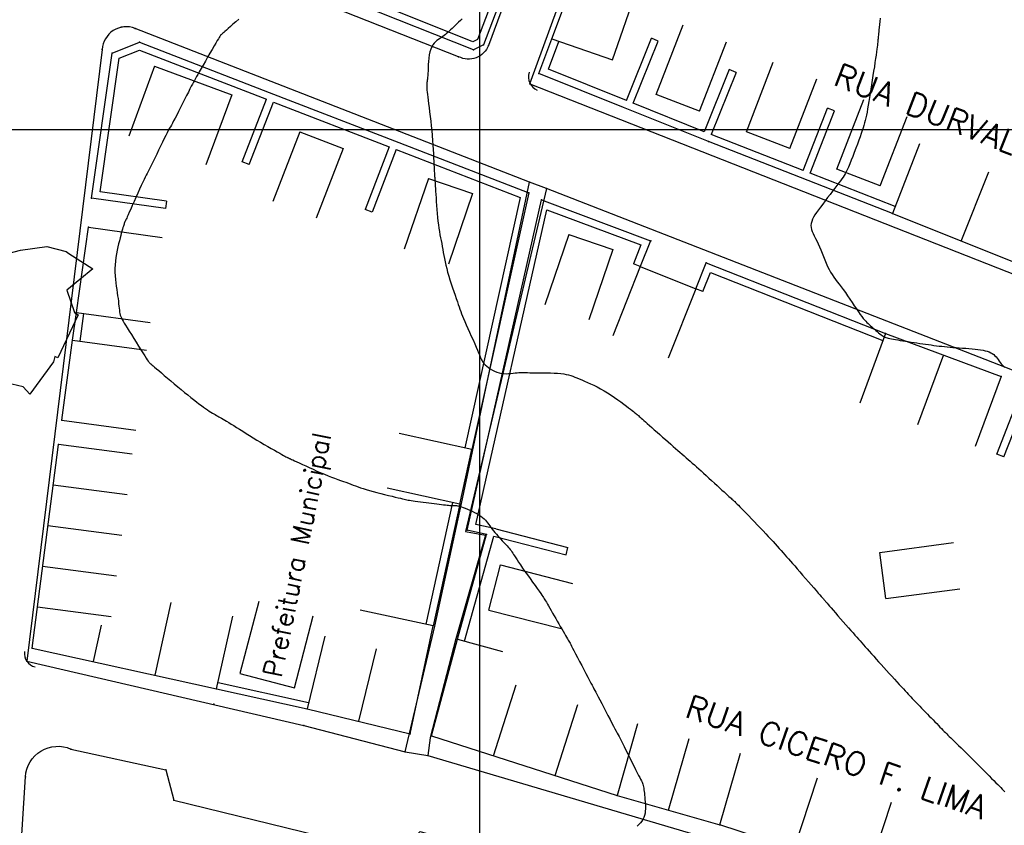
# Model space of a CAD drawing. Header units: millimetres. Extents: x 196436 to 199900, y 8705373 to 8708636.
# Tile 177 of 238: x 198151 to 198256, y 8707025 to 8707112. Entities that reach past the tile are written whole.
import ezdxf
from ezdxf.enums import TextEntityAlignment as Align

# ---------------------------------------------------------------- set-up
doc = ezdxf.new("R2010")
doc.units = ezdxf.units.MM
doc.header["$LTSCALE"] = 5
for name, color, linetype in [('$CURVAS2', 40, 'Continuous'), ('CASA', 6, 'Continuous'), ('MALHA', 9, 'Continuous'), ('MEIO-FIO', 7, 'Continuous'), ('MURO', 9, 'Continuous'), ('TEXTO', 2, 'Continuous'), ('TXT_NRUA', 3, 'Continuous')]:
    doc.layers.add(name, color=color, linetype=linetype)
doc.styles.add('GEOSIS', font='ROMANS.SHX')

# ---------------------------------------------------------------- blocks, each defined once
blk = doc.blocks.new('A$C6E4D7D70')
at = {"layer": 'CASA'}
for points in [[(2.57, 9.18), (0, 1.6)], [(2.57, 9.18), (7.3, 7.58)], [(7.3, 7.58), (4.74, 0)]]:
    blk.add_lwpolyline(points, dxfattribs=at)
blk = doc.blocks.new('C')
at = {"layer": 'CASA'}
blk.add_lwpolyline([(0, 0), (0, 8)], dxfattribs=at)
blk = doc.blocks.new('A$C6C777A1E')
at = {"layer": 'CASA'}
for points in [[(0, 8), (0, 0)], [(0, 8), (5, 8)], [(5, 8), (5, 0)]]:
    blk.add_lwpolyline(points, dxfattribs=at)

msp = doc.modelspace()

# ---------------------------------------------------------------- linework, layer by layer
at = {"layer": '$CURVAS2'}
for points in [[(198174.16, 8707111.853, 684), (198173.831, 8707111.564, 684), (198173.525, 8707111.294, 684), (198173.249, 8707111.05, 684), (198173.011, 8707110.839, 684), (198172.816, 8707110.667, 684), (198172.66, 8707110.53, 684), (198172.539, 8707110.424, 684), (198172.447, 8707110.343, 684), (198172.379, 8707110.284, 684), (198172.329, 8707110.24, 684), (198172.292, 8707110.207, 684), (198172.262, 8707110.18, 684), (198172.235, 8707110.154, 684), (198172.205, 8707110.12, 684), (198172.167, 8707110.07, 684), (198172.117, 8707109.996, 684), (198172.049, 8707109.889, 684), (198171.958, 8707109.741, 684), (198171.84, 8707109.542, 684), (198171.689, 8707109.285, 684), (198171.503, 8707108.966, 684), (198171.288, 8707108.595, 684), (198171.054, 8707108.19, 684), (198170.809, 8707107.765, 684), (198170.564, 8707107.338, 684), (198170.326, 8707106.924, 684), (198170.105, 8707106.539, 684), (198169.91, 8707106.2, 684), (198169.748, 8707105.916, 684), (198169.613, 8707105.678, 684), (198169.497, 8707105.471, 684), (198169.391, 8707105.279, 684), (198169.288, 8707105.088, 684), (198169.179, 8707104.88, 684), (198169.057, 8707104.643, 684), (198168.913, 8707104.36, 684), (198168.741, 8707104.02, 684), (198168.547, 8707103.635, 684), (198168.337, 8707103.219, 684), (198168.119, 8707102.788, 684), (198167.9, 8707102.356, 684), (198167.688, 8707101.94, 684), (198167.489, 8707101.555, 684), (198167.311, 8707101.215, 684), (198167.159, 8707100.931, 684), (198167.028, 8707100.693, 684), (198166.912, 8707100.486, 684), (198166.804, 8707100.293, 684), (198166.696, 8707100.101, 684), (198166.583, 8707099.893, 684), (198166.458, 8707099.654, 684), (198166.312, 8707099.37, 684), (198166.143, 8707099.029, 684), (198165.954, 8707098.642, 684), (198165.753, 8707098.225, 684), (198165.545, 8707097.792, 684), (198165.337, 8707097.36, 684), (198165.136, 8707096.943, 684), (198164.949, 8707096.557, 684), (198164.783, 8707096.217, 684), (198164.641, 8707095.933, 684), (198164.519, 8707095.695, 684), (198164.411, 8707095.487, 684), (198164.31, 8707095.293, 684), (198164.209, 8707095.098, 684), (198164.102, 8707094.885, 684), (198163.982, 8707094.64, 684), (198163.843, 8707094.345, 684), (198163.679, 8707093.991, 684), (198163.497, 8707093.59, 684), (198163.302, 8707093.158, 684), (198163.103, 8707092.712, 684), (198162.905, 8707092.268, 684), (198162.717, 8707091.845, 684), (198162.546, 8707091.458, 684), (198162.398, 8707091.124, 684), (198162.279, 8707090.856, 684), (198162.186, 8707090.65, 684), (198162.117, 8707090.496, 684), (198162.066, 8707090.386, 684), (198162.031, 8707090.311, 684), (198162.006, 8707090.261, 684), (198161.99, 8707090.228, 684), (198161.976, 8707090.204, 684), (198161.963, 8707090.179, 684), (198161.948, 8707090.151, 684), (198161.932, 8707090.117, 684), (198161.913, 8707090.073, 684), (198161.891, 8707090.018, 684), (198161.865, 8707089.949, 684), (198161.835, 8707089.862, 684), (198161.8, 8707089.756, 684), (198161.759, 8707089.628, 684), (198161.713, 8707089.476, 684), (198161.661, 8707089.302, 684), (198161.605, 8707089.103, 684), (198161.543, 8707088.881, 684), (198161.476, 8707088.634, 684), (198161.405, 8707088.363, 684), (198161.33, 8707088.067, 684), (198161.251, 8707087.745, 684), (198161.171, 8707087.402, 684), (198161.093, 8707087.041, 684), (198161.02, 8707086.664, 684), (198160.956, 8707086.277, 684), (198160.904, 8707085.883, 684), (198160.867, 8707085.485, 684), (198160.848, 8707085.086, 684), (198160.849, 8707084.691, 684), (198160.868, 8707084.301, 684), (198160.901, 8707083.918, 684), (198160.944, 8707083.544, 684), (198160.994, 8707083.181, 684), (198161.047, 8707082.829, 684), (198161.099, 8707082.492, 684), (198161.147, 8707082.171, 684), (198161.187, 8707081.867, 684), (198161.222, 8707081.581, 684), (198161.252, 8707081.313, 684), (198161.279, 8707081.063, 684), (198161.305, 8707080.83, 684), (198161.332, 8707080.616, 684), (198161.362, 8707080.42, 684), (198161.395, 8707080.243, 684), (198161.435, 8707080.082, 684), (198161.484, 8707079.931, 684), (198161.546, 8707079.779, 684), (198161.625, 8707079.619, 684), (198161.724, 8707079.441, 684), (198161.846, 8707079.235, 684), (198161.996, 8707078.993, 684), (198162.176, 8707078.706, 684), (198162.388, 8707078.368, 684), (198162.625, 8707077.99, 684), (198162.878, 8707077.587, 684), (198163.137, 8707077.174, 684), (198163.394, 8707076.766, 684), (198163.638, 8707076.378, 684), (198163.862, 8707076.025, 684), (198164.055, 8707075.722, 684), (198164.211, 8707075.48, 684), (198164.333, 8707075.294, 684), (198164.425, 8707075.157, 684), (198164.493, 8707075.06, 684), (198164.541, 8707074.995, 684), (198164.574, 8707074.955, 684), (198164.599, 8707074.93, 684), (198164.619, 8707074.914, 684), (198164.64, 8707074.897, 684), (198164.667, 8707074.875, 684), (198164.708, 8707074.843, 684), (198164.767, 8707074.794, 684), (198164.852, 8707074.724, 684), (198164.967, 8707074.627, 684), (198165.12, 8707074.499, 684), (198165.315, 8707074.333, 684), (198165.558, 8707074.127, 684), (198165.841, 8707073.885, 684), (198166.159, 8707073.616, 684), (198166.501, 8707073.325, 684), (198166.862, 8707073.019, 684), (198167.233, 8707072.707, 684), (198167.606, 8707072.395, 684), (198167.974, 8707072.091, 684), (198168.329, 8707071.799, 684), (198168.67, 8707071.522, 684), (198168.996, 8707071.261, 684), (198169.306, 8707071.016, 684), (198169.6, 8707070.788, 684), (198169.876, 8707070.577, 684), (198170.134, 8707070.384, 684), (198170.374, 8707070.21, 684), (198170.594, 8707070.054, 684), (198170.797, 8707069.916, 684), (198170.984, 8707069.792, 684), (198171.157, 8707069.682, 684), (198171.319, 8707069.583, 684), (198171.47, 8707069.492, 684), (198171.614, 8707069.409, 684), (198171.752, 8707069.33, 684), (198171.886, 8707069.254, 684), (198172.021, 8707069.178, 684), (198172.16, 8707069.099, 684), (198172.308, 8707069.015, 684), (198172.468, 8707068.921, 684), (198172.646, 8707068.816, 684), (198172.845, 8707068.696, 684), (198173.07, 8707068.559, 684), (198173.323, 8707068.402, 684), (198173.604, 8707068.227, 684), (198173.909, 8707068.036, 684), (198174.235, 8707067.831, 684), (198174.581, 8707067.616, 684), (198174.944, 8707067.391, 684), (198175.32, 8707067.159, 684), (198175.708, 8707066.922, 684), (198176.104, 8707066.684, 684), (198176.501, 8707066.447, 684), (198176.894, 8707066.214, 684), (198177.274, 8707065.991, 684), (198177.636, 8707065.78, 684), (198177.973, 8707065.586, 684), (198178.277, 8707065.411, 684), (198178.542, 8707065.26, 684), (198178.764, 8707065.135, 684), (198178.945, 8707065.034, 684), (198179.09, 8707064.955, 684), (198179.206, 8707064.893, 684), (198179.297, 8707064.846, 684), (198179.37, 8707064.81, 684), (198179.428, 8707064.782, 684), (198179.478, 8707064.76, 684), (198179.525, 8707064.739, 684), (198179.576, 8707064.717, 684), (198179.638, 8707064.69, 684), (198179.719, 8707064.654, 684), (198179.826, 8707064.606, 684), (198179.965, 8707064.542, 684), (198180.145, 8707064.459, 684), (198180.372, 8707064.353, 684), (198180.651, 8707064.222, 684), (198180.975, 8707064.07, 684), (198181.335, 8707063.901, 684), (198181.722, 8707063.723, 684), (198182.126, 8707063.539, 684), (198182.539, 8707063.354, 684), (198182.95, 8707063.175, 684), (198183.35, 8707063.006, 684), (198183.732, 8707062.852, 684), (198184.095, 8707062.711, 684), (198184.441, 8707062.581, 684), (198184.769, 8707062.462, 684), (198185.081, 8707062.351, 684), (198185.379, 8707062.247, 684), (198185.662, 8707062.146, 684), (198185.933, 8707062.049, 684), (198186.192, 8707061.952, 684), (198186.445, 8707061.856, 684), (198186.698, 8707061.759, 684), (198186.958, 8707061.662, 684), (198187.23, 8707061.564, 684), (198187.521, 8707061.464, 684), (198187.837, 8707061.363, 684), (198188.183, 8707061.259, 684), (198188.564, 8707061.152, 684), (198188.969, 8707061.045, 684), (198189.388, 8707060.939, 684), (198189.808, 8707060.836, 684), (198190.217, 8707060.737, 684), (198190.604, 8707060.646, 684), (198190.957, 8707060.563, 684), (198191.264, 8707060.491, 684), (198191.516, 8707060.43, 684), (198191.723, 8707060.38, 684), (198191.895, 8707060.339, 684), (198192.044, 8707060.304, 684), (198192.183, 8707060.274, 684), (198192.322, 8707060.247, 684), (198192.475, 8707060.221, 684), (198192.652, 8707060.194, 684), (198192.862, 8707060.163, 684), (198193.103, 8707060.131, 684), (198193.368, 8707060.096, 684), (198193.652, 8707060.059, 684), (198193.949, 8707060.022, 684), (198194.252, 8707059.984, 684), (198194.556, 8707059.945, 684), (198194.855, 8707059.907, 684), (198195.143, 8707059.87, 684), (198195.419, 8707059.835, 684), (198195.678, 8707059.801, 684), (198195.921, 8707059.77, 684), (198196.144, 8707059.741, 684), (198196.346, 8707059.716, 684), (198196.525, 8707059.696, 684), (198196.679, 8707059.679, 684), (198196.806, 8707059.668, 684), (198196.91, 8707059.661, 684), (198196.996, 8707059.657, 684), (198197.068, 8707059.656, 684), (198197.129, 8707059.657, 684), (198197.185, 8707059.659, 684), (198197.24, 8707059.661, 684), (198197.298, 8707059.662, 684), (198197.363, 8707059.661, 684), (198197.437, 8707059.657, 684), (198197.525, 8707059.648, 684), (198197.628, 8707059.632, 684), (198197.748, 8707059.606, 684), (198197.889, 8707059.569, 684), (198198.052, 8707059.519, 684), (198198.241, 8707059.454, 684), (198198.457, 8707059.373, 684), (198198.693, 8707059.277, 684), (198198.943, 8707059.168, 684), (198199.199, 8707059.049, 684), (198199.455, 8707058.922, 684), (198199.702, 8707058.788, 684), (198199.935, 8707058.65, 684), (198200.145, 8707058.509, 684), (198200.328, 8707058.369, 684), (198200.487, 8707058.227, 684), (198200.626, 8707058.084, 684), (198200.752, 8707057.937, 684), (198200.87, 8707057.787, 684), (198200.985, 8707057.632, 684), (198201.101, 8707057.47, 684), (198201.225, 8707057.303, 684), (198201.361, 8707057.127, 684), (198201.506, 8707056.947, 684), (198201.659, 8707056.763, 684), (198201.817, 8707056.579, 684), (198201.977, 8707056.396, 684), (198202.136, 8707056.218, 684), (198202.292, 8707056.046, 684), (198202.442, 8707055.883, 684), (198202.584, 8707055.73, 684), (198202.718, 8707055.587, 684), (198202.844, 8707055.452, 684), (198202.964, 8707055.322, 684), (198203.076, 8707055.197, 684), (198203.183, 8707055.073, 684), (198203.283, 8707054.95, 684), (198203.379, 8707054.825, 684), (198203.47, 8707054.696, 684), (198203.561, 8707054.559, 684), (198203.658, 8707054.409, 684), (198203.765, 8707054.24, 684), (198203.887, 8707054.047, 684), (198204.029, 8707053.827, 684), (198204.196, 8707053.573, 684), (198204.393, 8707053.28, 684), (198204.623, 8707052.947, 684), (198204.879, 8707052.583, 684), (198205.15, 8707052.201, 684), (198205.427, 8707051.814, 684), (198205.7, 8707051.433, 684), (198205.96, 8707051.073, 684), (198206.196, 8707050.745, 684), (198206.399, 8707050.461, 684), (198206.563, 8707050.232, 684), (198206.692, 8707050.048, 684), (198206.793, 8707049.9, 684), (198206.876, 8707049.774, 684), (198206.947, 8707049.659, 684), (198207.016, 8707049.544, 684), (198207.089, 8707049.418, 684), (198207.174, 8707049.268, 684), (198207.279, 8707049.086, 684), (198207.4, 8707048.874, 684), (198207.537, 8707048.637, 684), (198207.686, 8707048.38, 684), (198207.843, 8707048.107, 684), (198208.007, 8707047.824, 684), (198208.174, 8707047.535, 684), (198208.342, 8707047.244, 684), (198208.508, 8707046.958, 684), (198208.67, 8707046.679, 684), (198208.825, 8707046.411, 684), (198208.972, 8707046.157, 684), (198209.109, 8707045.921, 684), (198209.234, 8707045.706, 684), (198209.346, 8707045.515, 684), (198209.441, 8707045.352, 684), (198209.52, 8707045.217, 684), (198209.588, 8707045.101, 684), (198209.652, 8707044.991, 684), (198209.718, 8707044.874, 684), (198209.793, 8707044.737, 684), (198209.883, 8707044.569, 684), (198209.997, 8707044.355, 684), (198210.139, 8707044.084, 684), (198210.315, 8707043.747, 684), (198210.518, 8707043.358, 684), (198210.74, 8707042.933, 684), (198210.97, 8707042.489, 684), (198211.202, 8707042.045, 684), (198211.425, 8707041.616, 684), (198211.631, 8707041.221, 684), (198211.811, 8707040.877, 684), (198211.96, 8707040.595, 684), (198212.082, 8707040.364, 684), (198212.186, 8707040.168, 684), (198212.282, 8707039.99, 684), (198212.377, 8707039.812, 684), (198212.479, 8707039.62, 684), (198212.599, 8707039.395, 684), (198212.743, 8707039.121, 684), (198212.918, 8707038.787, 684), (198213.118, 8707038.403, 684), (198213.335, 8707037.986, 684), (198213.561, 8707037.551, 684), (198213.788, 8707037.116, 684), (198214.008, 8707036.695, 684), (198214.211, 8707036.306, 684), (198214.391, 8707035.963, 684), (198214.542, 8707035.679, 684), (198214.668, 8707035.443, 684), (198214.777, 8707035.238, 684), (198214.878, 8707035.05, 684), (198214.977, 8707034.861, 684), (198215.084, 8707034.658, 684), (198215.204, 8707034.423, 684), (198215.347, 8707034.141, 684), (198215.517, 8707033.802, 684), (198215.709, 8707033.416, 684), (198215.917, 8707032.998, 684), (198216.133, 8707032.564, 684), (198216.349, 8707032.13, 684), (198216.559, 8707031.711, 684), (198216.754, 8707031.323, 684), (198216.929, 8707030.982, 684), (198217.076, 8707030.698, 684), (198217.198, 8707030.466, 684), (198217.297, 8707030.277, 684), (198217.378, 8707030.12, 684), (198217.442, 8707029.986, 684), (198217.493, 8707029.866, 684), (198217.534, 8707029.748, 684), (198217.569, 8707029.623, 684), (198217.6, 8707029.484, 684), (198217.628, 8707029.329, 684), (198217.653, 8707029.159, 684), (198217.676, 8707028.975, 684), (198217.698, 8707028.778, 684), (198217.719, 8707028.569, 684), (198217.739, 8707028.347, 684), (198217.76, 8707028.115, 684), (198217.781, 8707027.873, 684), (198217.799, 8707027.624, 684), (198217.81, 8707027.372, 684), (198217.811, 8707027.119, 684), (198217.798, 8707026.869, 684), (198217.768, 8707026.626, 684), (198217.716, 8707026.392, 684), (198217.64, 8707026.17, 684), (198217.536, 8707025.964, 684), (198217.409, 8707025.772, 684), (198217.262, 8707025.591, 684), (198217.099, 8707025.419, 684), (198216.926, 8707025.254, 684)], [(198198.145, 8707111.876, 683), (198197.95, 8707111.698, 683), (198197.758, 8707111.517, 683), (198197.57, 8707111.337, 683), (198197.387, 8707111.16, 683), (198197.212, 8707110.99, 683), (198197.047, 8707110.83, 683), (198196.891, 8707110.683, 683), (198196.745, 8707110.548, 683), (198196.604, 8707110.424, 683), (198196.467, 8707110.307, 683), (198196.331, 8707110.197, 683), (198196.194, 8707110.092, 683), (198196.053, 8707109.989, 683), (198195.906, 8707109.888, 683), (198195.752, 8707109.786, 683), (198195.592, 8707109.678, 683), (198195.432, 8707109.559, 683), (198195.274, 8707109.424, 683), (198195.124, 8707109.267, 683), (198194.984, 8707109.084, 683), (198194.86, 8707108.87, 683), (198194.754, 8707108.618, 683), (198194.67, 8707108.327, 683), (198194.606, 8707108.005, 683), (198194.558, 8707107.663, 683), (198194.523, 8707107.311, 683), (198194.498, 8707106.961, 683), (198194.481, 8707106.622, 683), (198194.467, 8707106.307, 683), (198194.454, 8707106.027, 683), (198194.44, 8707105.788, 683), (198194.423, 8707105.588, 683), (198194.406, 8707105.42, 683), (198194.389, 8707105.28, 683), (198194.373, 8707105.16, 683), (198194.358, 8707105.055, 683), (198194.345, 8707104.958, 683), (198194.336, 8707104.864, 683), (198194.331, 8707104.767, 683), (198194.33, 8707104.66, 683), (198194.334, 8707104.538, 683), (198194.343, 8707104.394, 683), (198194.358, 8707104.223, 683), (198194.38, 8707104.019, 683), (198194.408, 8707103.776, 683), (198194.443, 8707103.488, 683), (198194.486, 8707103.151, 683), (198194.535, 8707102.769, 683), (198194.588, 8707102.348, 683), (198194.643, 8707101.895, 683), (198194.7, 8707101.416, 683), (198194.757, 8707100.916, 683), (198194.812, 8707100.402, 683), (198194.863, 8707099.88, 683), (198194.908, 8707099.357, 683), (198194.95, 8707098.839, 683), (198194.986, 8707098.334, 683), (198195.018, 8707097.847, 683), (198195.046, 8707097.387, 683), (198195.07, 8707096.961, 683), (198195.091, 8707096.575, 683), (198195.108, 8707096.236, 683), (198195.123, 8707095.95, 683), (198195.136, 8707095.71, 683), (198195.146, 8707095.511, 683), (198195.155, 8707095.344, 683), (198195.163, 8707095.202, 683), (198195.171, 8707095.077, 683), (198195.178, 8707094.964, 683), (198195.185, 8707094.853, 683), (198195.194, 8707094.739, 683), (198195.203, 8707094.615, 683), (198195.213, 8707094.477, 683), (198195.225, 8707094.318, 683), (198195.237, 8707094.135, 683), (198195.252, 8707093.921, 683), (198195.268, 8707093.671, 683), (198195.286, 8707093.381, 683), (198195.306, 8707093.047, 683), (198195.329, 8707092.675, 683), (198195.354, 8707092.275, 683), (198195.383, 8707091.856, 683), (198195.415, 8707091.425, 683), (198195.45, 8707090.993, 683), (198195.49, 8707090.567, 683), (198195.535, 8707090.157, 683), (198195.585, 8707089.769, 683), (198195.638, 8707089.402, 683), (198195.695, 8707089.053, 683), (198195.754, 8707088.718, 683), (198195.814, 8707088.394, 683), (198195.875, 8707088.078, 683), (198195.935, 8707087.765, 683), (198195.994, 8707087.453, 683), (198196.052, 8707087.139, 683), (198196.109, 8707086.819, 683), (198196.168, 8707086.493, 683), (198196.232, 8707086.158, 683), (198196.302, 8707085.813, 683), (198196.381, 8707085.454, 683), (198196.472, 8707085.08, 683), (198196.575, 8707084.69, 683), (198196.694, 8707084.282, 683), (198196.823, 8707083.862, 683), (198196.961, 8707083.438, 683), (198197.102, 8707083.018, 683), (198197.242, 8707082.609, 683), (198197.378, 8707082.217, 683), (198197.506, 8707081.852, 683), (198197.621, 8707081.52, 683), (198197.721, 8707081.226, 683), (198197.81, 8707080.961, 683), (198197.894, 8707080.716, 683), (198197.976, 8707080.479, 683), (198198.064, 8707080.239, 683), (198198.161, 8707079.986, 683), (198198.273, 8707079.709, 683), (198198.406, 8707079.397, 683), (198198.563, 8707079.043, 683), (198198.738, 8707078.656, 683), (198198.925, 8707078.248, 683), (198199.117, 8707077.831, 683), (198199.306, 8707077.418, 683), (198199.486, 8707077.02, 683), (198199.651, 8707076.652, 683), (198199.791, 8707076.324, 683), (198199.904, 8707076.045, 683), (198199.995, 8707075.812, 683), (198200.069, 8707075.616, 683), (198200.136, 8707075.449, 683), (198200.202, 8707075.302, 683), (198200.275, 8707075.169, 683), (198200.362, 8707075.04, 683), (198200.47, 8707074.907, 683), (198200.605, 8707074.766, 683), (198200.766, 8707074.618, 683), (198200.95, 8707074.468, 683), (198201.154, 8707074.323, 683), (198201.374, 8707074.187, 683), (198201.608, 8707074.065, 683), (198201.853, 8707073.962, 683), (198202.105, 8707073.884, 683), (198202.361, 8707073.833, 683), (198202.618, 8707073.807, 683), (198202.875, 8707073.801, 683), (198203.126, 8707073.811, 683), (198203.37, 8707073.831, 683), (198203.603, 8707073.856, 683), (198203.822, 8707073.883, 683), (198204.025, 8707073.906, 683), (198204.21, 8707073.921, 683), (198204.384, 8707073.929, 683), (198204.556, 8707073.931, 683), (198204.734, 8707073.929, 683), (198204.926, 8707073.923, 683), (198205.141, 8707073.917, 683), (198205.389, 8707073.91, 683), (198205.677, 8707073.904, 683), (198206.01, 8707073.901, 683), (198206.381, 8707073.899, 683), (198206.777, 8707073.896, 683), (198207.188, 8707073.891, 683), (198207.6, 8707073.882, 683), (198208.003, 8707073.868, 683), (198208.385, 8707073.847, 683), (198208.734, 8707073.818, 683), (198209.042, 8707073.779, 683), (198209.314, 8707073.73, 683), (198209.56, 8707073.671, 683), (198209.788, 8707073.603, 683), (198210.007, 8707073.525, 683), (198210.226, 8707073.438, 683), (198210.454, 8707073.343, 683), (198210.7, 8707073.238, 683), (198210.971, 8707073.125, 683), (198211.266, 8707073.001, 683), (198211.582, 8707072.866, 683), (198211.916, 8707072.719, 683), (198212.264, 8707072.558, 683), (198212.624, 8707072.382, 683), (198212.993, 8707072.188, 683), (198213.368, 8707071.977, 683), (198213.744, 8707071.749, 683), (198214.118, 8707071.507, 683), (198214.484, 8707071.258, 683), (198214.837, 8707071.009, 683), (198215.17, 8707070.766, 683), (198215.479, 8707070.535, 683), (198215.759, 8707070.323, 683), (198216.004, 8707070.135, 683), (198216.21, 8707069.977, 683), (198216.382, 8707069.845, 683), (198216.524, 8707069.735, 683), (198216.642, 8707069.644, 683), (198216.742, 8707069.565, 683), (198216.828, 8707069.496, 683), (198216.907, 8707069.432, 683), (198216.983, 8707069.368, 683), (198217.062, 8707069.3, 683), (198217.147, 8707069.225, 683), (198217.243, 8707069.14, 683), (198217.353, 8707069.042, 683), (198217.48, 8707068.928, 683), (198217.628, 8707068.795, 683), (198217.801, 8707068.641, 683), (198218.001, 8707068.462, 683), (198218.232, 8707068.256, 683), (198218.489, 8707068.028, 683), (198218.765, 8707067.783, 683), (198219.056, 8707067.525, 683), (198219.356, 8707067.261, 683), (198219.658, 8707066.994, 683), (198219.957, 8707066.731, 683), (198220.247, 8707066.477, 683), (198220.524, 8707066.235, 683), (198220.787, 8707066.005, 683), (198221.04, 8707065.785, 683), (198221.282, 8707065.575, 683), (198221.516, 8707065.372, 683), (198221.743, 8707065.174, 683), (198221.965, 8707064.981, 683), (198222.183, 8707064.79, 683), (198222.4, 8707064.601, 683), (198222.617, 8707064.41, 683), (198222.836, 8707064.216, 683), (198223.061, 8707064.017, 683), (198223.292, 8707063.811, 683), (198223.533, 8707063.595, 683), (198223.786, 8707063.368, 683), (198224.052, 8707063.126, 683), (198224.333, 8707062.871, 683), (198224.624, 8707062.605, 683), (198224.92, 8707062.335, 683), (198225.213, 8707062.066, 683), (198225.5, 8707061.803, 683), (198225.773, 8707061.553, 683), (198226.027, 8707061.32, 683), (198226.256, 8707061.111, 683), (198226.455, 8707060.929, 683), (198226.627, 8707060.773, 683), (198226.774, 8707060.64, 683), (198226.9, 8707060.526, 683), (198227.008, 8707060.429, 683), (198227.102, 8707060.344, 683), (198227.184, 8707060.27, 683), (198227.258, 8707060.202, 683), (198227.328, 8707060.137, 683), (198227.399, 8707060.071, 683), (198227.475, 8707059.997, 683), (198227.563, 8707059.91, 683), (198227.668, 8707059.805, 683), (198227.795, 8707059.677, 683), (198227.95, 8707059.519, 683), (198228.138, 8707059.326, 683), (198228.362, 8707059.095, 683), (198228.618, 8707058.831, 683), (198228.898, 8707058.54, 683), (198229.197, 8707058.23, 683), (198229.507, 8707057.907, 683), (198229.822, 8707057.578, 683), (198230.134, 8707057.25, 683), (198230.438, 8707056.93, 683), (198230.726, 8707056.624, 683), (198231.001, 8707056.331, 683), (198231.261, 8707056.051, 683), (198231.508, 8707055.784, 683), (198231.743, 8707055.527, 683), (198231.967, 8707055.281, 683), (198232.181, 8707055.045, 683), (198232.385, 8707054.817, 683), (198232.582, 8707054.596, 683), (198232.774, 8707054.379, 683), (198232.967, 8707054.159, 683), (198233.165, 8707053.934, 683), (198233.372, 8707053.697, 683), (198233.592, 8707053.443, 683), (198233.831, 8707053.17, 683), (198234.091, 8707052.87, 683), (198234.376, 8707052.543, 683), (198234.679, 8707052.196, 683), (198234.99, 8707051.839, 683), (198235.301, 8707051.483, 683), (198235.603, 8707051.137, 683), (198235.886, 8707050.813, 683), (198236.142, 8707050.519, 683), (198236.362, 8707050.268, 683), (198236.538, 8707050.065, 683), (198236.675, 8707049.907, 683), (198236.779, 8707049.787, 683), (198236.857, 8707049.698, 683), (198236.913, 8707049.633, 683), (198236.954, 8707049.584, 683), (198236.987, 8707049.546, 683), (198237.018, 8707049.51, 683), (198237.052, 8707049.471, 683), (198237.094, 8707049.422, 683), (198237.148, 8707049.36, 683), (198237.219, 8707049.278, 683), (198237.311, 8707049.173, 683), (198237.427, 8707049.039, 683), (198237.574, 8707048.871, 683), (198237.754, 8707048.665, 683), (198237.969, 8707048.417, 683), (198238.215, 8707048.135, 683), (198238.483, 8707047.828, 683), (198238.764, 8707047.506, 683), (198239.051, 8707047.177, 683), (198239.336, 8707046.852, 683), (198239.61, 8707046.539, 683), (198239.866, 8707046.248, 683), (198240.097, 8707045.985, 683), (198240.307, 8707045.748, 683), (198240.501, 8707045.529, 683), (198240.684, 8707045.323, 683), (198240.861, 8707045.123, 683), (198241.038, 8707044.924, 683), (198241.22, 8707044.719, 683), (198241.412, 8707044.501, 683), (198241.619, 8707044.267, 683), (198241.841, 8707044.017, 683), (198242.075, 8707043.752, 683), (198242.321, 8707043.474, 683), (198242.577, 8707043.184, 683), (198242.843, 8707042.886, 683), (198243.117, 8707042.58, 683), (198243.397, 8707042.269, 683), (198243.683, 8707041.954, 683), (198243.97, 8707041.639, 683), (198244.255, 8707041.328, 683), (198244.533, 8707041.025, 683), (198244.802, 8707040.733, 683), (198245.056, 8707040.458, 683), (198245.293, 8707040.202, 683), (198245.507, 8707039.969, 683), (198245.698, 8707039.763, 683), (198245.867, 8707039.579, 683), (198246.021, 8707039.413, 683), (198246.165, 8707039.258, 683), (198246.303, 8707039.11, 683), (198246.44, 8707038.964, 683), (198246.583, 8707038.814, 683), (198246.734, 8707038.655, 683), (198246.9, 8707038.484, 683), (198247.077, 8707038.301, 683), (198247.266, 8707038.108, 683), (198247.462, 8707037.908, 683), (198247.665, 8707037.701, 683), (198247.871, 8707037.491, 683), (198248.079, 8707037.278, 683), (198248.286, 8707037.066, 683), (198248.491, 8707036.856, 683), (198248.692, 8707036.65, 683), (198248.888, 8707036.449, 683), (198249.077, 8707036.254, 683), (198249.26, 8707036.067, 683), (198249.433, 8707035.889, 683), (198249.597, 8707035.721, 683), (198249.749, 8707035.566, 683), (198249.89, 8707035.422, 683), (198250.025, 8707035.287, 683), (198250.156, 8707035.155, 683), (198250.291, 8707035.021, 683), (198250.434, 8707034.88, 683), (198250.589, 8707034.727, 683), (198250.763, 8707034.557, 683), (198250.959, 8707034.365, 683), (198251.183, 8707034.147, 683), (198251.43, 8707033.906, 683), (198251.698, 8707033.644, 683), (198251.983, 8707033.366, 683), (198252.281, 8707033.073, 683), (198252.589, 8707032.77, 683), (198252.902, 8707032.461, 683), (198253.217, 8707032.147, 683), (198253.531, 8707031.834, 683), (198253.84, 8707031.524, 683), (198254.141, 8707031.22, 683), (198254.432, 8707030.926, 683), (198254.709, 8707030.645, 683), (198254.971, 8707030.381, 683), (198255.212, 8707030.136, 683), (198255.432, 8707029.915, 683), (198255.628, 8707029.718, 683), (198255.804, 8707029.543, 683), (198255.965, 8707029.383, 683), (198256.115, 8707029.233, 683), (198256.26, 8707029.088, 683), (198256.404, 8707028.942, 683)], [(198243.01, 8707111.959, 682), (198242.97, 8707111.59, 682), (198242.934, 8707111.258, 682), (198242.903, 8707110.966, 682), (198242.876, 8707110.714, 682), (198242.854, 8707110.495, 682), (198242.835, 8707110.305, 682), (198242.819, 8707110.14, 682), (198242.805, 8707109.994, 682), (198242.793, 8707109.863, 682), (198242.783, 8707109.741, 682), (198242.773, 8707109.624, 682), (198242.762, 8707109.504, 682), (198242.75, 8707109.374, 682), (198242.734, 8707109.228, 682), (198242.715, 8707109.057, 682), (198242.69, 8707108.855, 682), (198242.658, 8707108.614, 682), (198242.618, 8707108.327, 682), (198242.57, 8707107.99, 682), (198242.514, 8707107.607, 682), (198242.451, 8707107.187, 682), (198242.384, 8707106.738, 682), (198242.312, 8707106.268, 682), (198242.238, 8707105.785, 682), (198242.163, 8707105.298, 682), (198242.088, 8707104.814, 682), (198242.014, 8707104.34, 682), (198241.941, 8707103.88, 682), (198241.871, 8707103.436, 682), (198241.801, 8707103.011, 682), (198241.733, 8707102.607, 682), (198241.665, 8707102.226, 682), (198241.599, 8707101.871, 682), (198241.534, 8707101.544, 682), (198241.47, 8707101.245, 682), (198241.405, 8707100.968, 682), (198241.336, 8707100.702, 682), (198241.26, 8707100.44, 682), (198241.177, 8707100.17, 682), (198241.083, 8707099.885, 682), (198240.976, 8707099.574, 682), (198240.853, 8707099.228, 682), (198240.714, 8707098.843, 682), (198240.562, 8707098.426, 682), (198240.4, 8707097.99, 682), (198240.234, 8707097.549, 682), (198240.068, 8707097.114, 682), (198239.905, 8707096.699, 682), (198239.75, 8707096.316, 682), (198239.609, 8707095.977, 682), (198239.482, 8707095.692, 682), (198239.366, 8707095.452, 682), (198239.255, 8707095.244, 682), (198239.143, 8707095.057, 682), (198239.024, 8707094.879, 682), (198238.892, 8707094.696, 682), (198238.741, 8707094.496, 682), (198238.566, 8707094.268, 682), (198238.362, 8707094.002, 682), (198238.133, 8707093.704, 682), (198237.887, 8707093.38, 682), (198237.629, 8707093.041, 682), (198237.365, 8707092.693, 682), (198237.103, 8707092.345, 682), (198236.848, 8707092.006, 682), (198236.607, 8707091.684, 682), (198236.386, 8707091.384, 682), (198236.187, 8707091.106, 682), (198236.012, 8707090.847, 682), (198235.864, 8707090.603, 682), (198235.745, 8707090.372, 682), (198235.657, 8707090.149, 682), (198235.602, 8707089.932, 682), (198235.582, 8707089.719, 682), (198235.599, 8707089.505, 682), (198235.648, 8707089.287, 682), (198235.725, 8707089.063, 682), (198235.825, 8707088.83, 682), (198235.942, 8707088.584, 682), (198236.073, 8707088.323, 682), (198236.212, 8707088.043, 682), (198236.354, 8707087.742, 682), (198236.496, 8707087.417, 682), (198236.638, 8707087.075, 682), (198236.779, 8707086.721, 682), (198236.922, 8707086.361, 682), (198237.067, 8707086.003, 682), (198237.215, 8707085.652, 682), (198237.367, 8707085.315, 682), (198237.523, 8707084.999, 682), (198237.686, 8707084.707, 682), (198237.855, 8707084.434, 682), (198238.031, 8707084.175, 682), (198238.215, 8707083.922, 682), (198238.407, 8707083.667, 682), (198238.608, 8707083.404, 682), (198238.82, 8707083.126, 682), (198239.042, 8707082.826, 682), (198239.274, 8707082.5, 682), (198239.514, 8707082.153, 682), (198239.757, 8707081.796, 682), (198239.998, 8707081.436, 682), (198240.234, 8707081.084, 682), (198240.46, 8707080.748, 682), (198240.672, 8707080.438, 682), (198240.867, 8707080.162, 682), (198241.041, 8707079.928, 682), (198241.196, 8707079.73, 682), (198241.337, 8707079.563, 682), (198241.469, 8707079.42, 682), (198241.593, 8707079.294, 682), (198241.716, 8707079.179, 682), (198241.84, 8707079.067, 682), (198241.97, 8707078.953, 682), (198242.108, 8707078.831, 682), (198242.253, 8707078.703, 682), (198242.402, 8707078.572, 682), (198242.552, 8707078.442, 682), (198242.7, 8707078.314, 682), (198242.843, 8707078.193, 682), (198242.978, 8707078.082, 682), (198243.103, 8707077.984, 682), (198243.215, 8707077.901, 682), (198243.319, 8707077.831, 682), (198243.42, 8707077.773, 682), (198243.521, 8707077.724, 682), (198243.63, 8707077.682, 682), (198243.749, 8707077.644, 682), (198243.886, 8707077.61, 682), (198244.043, 8707077.575, 682), (198244.226, 8707077.538, 682), (198244.432, 8707077.5, 682), (198244.66, 8707077.46, 682), (198244.907, 8707077.418, 682), (198245.171, 8707077.375, 682), (198245.448, 8707077.331, 682), (198245.736, 8707077.286, 682), (198246.034, 8707077.24, 682), (198246.338, 8707077.194, 682), (198246.646, 8707077.148, 682), (198246.958, 8707077.101, 682), (198247.27, 8707077.055, 682), (198247.581, 8707077.01, 682), (198247.889, 8707076.966, 682), (198248.193, 8707076.923, 682), (198248.489, 8707076.882, 682), (198248.779, 8707076.843, 682), (198249.062, 8707076.806, 682), (198249.344, 8707076.771, 682), (198249.626, 8707076.738, 682), (198249.912, 8707076.706, 682), (198250.206, 8707076.677, 682), (198250.509, 8707076.649, 682), (198250.825, 8707076.624, 682), (198251.157, 8707076.6, 682), (198251.499, 8707076.577, 682), (198251.848, 8707076.554, 682), (198252.198, 8707076.53, 682), (198252.544, 8707076.505, 682), (198252.882, 8707076.477, 682), (198253.206, 8707076.446, 682), (198253.511, 8707076.411, 682), (198253.793, 8707076.37, 682), (198254.053, 8707076.323, 682), (198254.291, 8707076.269, 682), (198254.509, 8707076.206, 682), (198254.708, 8707076.133, 682), (198254.888, 8707076.05, 682), (198255.052, 8707075.956, 682), (198255.2, 8707075.848, 682), (198255.333, 8707075.727, 682), (198255.456, 8707075.594, 682), (198255.569, 8707075.454, 682), (198255.678, 8707075.309, 682), (198255.785, 8707075.162, 682), (198255.892, 8707075.016, 682), (198256.004, 8707074.873, 682), (198256.124, 8707074.738, 682), (198256.253, 8707074.613, 682), (198256.389, 8707074.495, 682)], [(198155.919, 8707086.704, 684), (198158.49, 8707085.058, 684), (198155.694, 8707082.76, 684), (198156.509, 8707080.369, 684), (198156.915, 8707080.126, 684), (198154.74, 8707075.493, 684), (198154.39, 8707075.639, 684), (198154.263, 8707075.063, 684), (198151.706, 8707071.591, 684), (198151, 8707072.408, 684), (198148.585, 8707072.952, 684)], [(198148.968, 8707086.604, 684), (198150.707, 8707087.062, 684), (198153.541, 8707087.446, 684), (198155.638, 8707086.903, 684), (198155.919, 8707086.704, 684)]]:
    msp.add_polyline3d(points, dxfattribs=at)
at = {"layer": 'CASA'}
for p, q in [((198247.227, 8707098.455), (198244.317, 8707091.004)), ((198165.169, 8707041.441), (198166.897, 8707049.253)), ((198195.014, 8707046.752), (198187.19, 8707048.419)), ((198158.564, 8707042.903), (198159.428, 8707046.808)), ((198192.543, 8707035.153), (198195.014, 8707046.752)), ((198183.378, 8707045.621), (198181.484, 8707037.848)), ((198188.907, 8707044.273), (198187.013, 8707036.501)), ((198181.484, 8707037.848), (198192.543, 8707035.153)), ((198216.972, 8707036.233), (198214.773, 8707028.542)), ((198220.291, 8707026.964), (198222.49, 8707034.656)), ((198225.81, 8707025.386), (198228.009, 8707033.078)), ((198214.773, 8707028.542), (198225.81, 8707025.386))]:
    msp.add_line(p, q, dxfattribs=at)
for points in [[(198207.774, 8707109.736), (198213.742, 8707125.682)], [(198214.266, 8707107.477), (198216.895, 8707115.033)], [(198207.774, 8707109.736), (198214.266, 8707107.477)], [(198165.109, 8707106.784), (198162.338, 8707099.279)], [(198165.109, 8707106.784), (198173.399, 8707103.724)], [(198173.399, 8707103.724), (198170.629, 8707096.219)], [(198251.715, 8707088.039), (198254.691, 8707095.464)], [(198244.317, 8707091.004), (198259.113, 8707085.074)], [(198156.713, 8707080.356), (198158.007, 8707089.524)], [(198158.007, 8707089.524), (198165.928, 8707088.407)], [(198217.26, 8707085.288), (198214.298, 8707077.856)], [(198217.26, 8707085.288), (198223.229, 8707082.908)], [(198223.229, 8707082.908), (198220.267, 8707075.477)], [(198156.713, 8707080.356), (198164.642, 8707079.294)], [(198155.167, 8707068.802), (198156.315, 8707077.382)], [(198156.315, 8707077.382), (198164.244, 8707076.321)], [(198243.599, 8707078.12), (198240.81, 8707070.622)], [(198243.599, 8707078.12), (198256.015, 8707073.502)], [(198249.807, 8707075.811), (198247.018, 8707068.313)], [(198256.015, 8707073.502), (198253.226, 8707066.004)], [(198155.167, 8707068.802), (198163.096, 8707067.741), (198163.096, 8707067.741), (198163.096, 8707067.741)], [(198199.19, 8707065.666), (198191.378, 8707067.392)], [(198151.96, 8707044.364), (198154.786, 8707066.195)], [(198197.895, 8707059.807), (198199.19, 8707065.666)], [(198197.895, 8707059.807), (198190.084, 8707061.534)], [(198176.288, 8707049.365), (198174.263, 8707041.626), (198180.127, 8707040.091), (198182.152, 8707047.831)], [(198171.774, 8707039.98), (198173.502, 8707047.791)], [(198194.837, 8707034.924), (198197.628, 8707045.305)], [(198197.628, 8707045.305), (198202.456, 8707044.007)], [(198151.96, 8707044.364), (198171.774, 8707039.98)], [(198194.837, 8707034.924), (198214.773, 8707028.542)], [(198257.594, 8707014.985), (198225.81, 8707025.386)]]:
    msp.add_lwpolyline(points, dxfattribs=at)
for p in [(198163.478, 8707109.382, 684.422), (198160.571, 8707108.211, 684.521), (198158.35, 8707092.648, 684.137), (198158.008, 8707089.524, 684.099), (198156.714, 8707080.355, 684.059), (198155.168, 8707068.802, 684.205), (198154.787, 8707066.195, 684.171), (198195.014, 8707046.752, 684.629), (198197.628, 8707045.305, 684.656), (198151.96, 8707044.364, 684.81), (198171.774, 8707039.98, 684.963), (198181.484, 8707037.849, 684.873), (198192.543, 8707035.154, 684.347), (198192.544, 8707035.143, 684.422), (198194.829, 8707034.937, 684.444), (198194.838, 8707034.924, 684.347), (198214.773, 8707028.542, 684.074), (198225.81, 8707025.386, 683.897)]:
    msp.add_point(p, dxfattribs=at)
at = {"layer": 'MALHA'}
for p, q in [((198200, 8708635.599), (198200, 8705384.785)), ((198200, 8708635.599), (198200, 8705384.785)), ((196441.61, 8707100), (199000, 8707100))]:
    msp.add_line(p, q, dxfattribs=at)
at = {"layer": 'MEIO-FIO'}
for points in [[(198205.415, 8707104.9), (198228.886, 8707169.183), (198229.528, 8707170.03), (198246.568, 8707168.596), (198246.99, 8707177.446), (198215.461, 8707176.095), (198168.418, 8707176.077), (198172.542, 8707203.642), (198160.29, 8707204.658), (198156.435, 8707175.142), (198150.414, 8707128.867), (198149.104, 8707123.862), (198146.874, 8707122.218), (198088.016, 8707122.566), (198078.516, 8707247.871)], [(198195.191, 8707046.705), (198198.067, 8707059.871), (198205.356, 8707094.335)], [(198207.186, 8707093.664), (198198.48, 8707056.88), (198200.642, 8707056.458), (198197.458, 8707045.342)], [(198192.015, 8707033.223), (198195.191, 8707046.705)], [(198197.458, 8707045.342), (198194.688, 8707034.73)], [(198151.4, 8707042.939), (198181.137, 8707036.053), (198192.015, 8707033.223), (198194.45, 8707032.843), (198228.429, 8707022.788), (198247.65, 8707016.625), (198335.32, 8706984.178), (198336.428, 8706984.816)], [(198194.688, 8707034.73), (198194.45, 8707032.843)]]:
    msp.add_lwpolyline(points, dxfattribs=at)
for points in [[(198168.893, 8707170.737), (198217.736, 8707166.985), (198219.727, 8707159.732), (198200.953, 8707109.035, -0.4541609), (198197.754, 8707107.817), (198161.225, 8707122.209), (198167.604, 8707169.865, -0.44855), (198168.893, 8707170.737, 0.3470335)], [(198336.428, 8706984.816), (198355.369, 8707034.939, 0.3517474), (198354.996, 8707036.082), (198207.186, 8707093.664), (198205.356, 8707094.335), (198163.018, 8707110.849, 0.5082488), (198159.484, 8707108.592), (198151.4, 8707042.939)], [(198205.415, 8707104.9), (198359.205, 8707044.406, 0.1727305), (198365.499, 8707044.2, 0.0780826), (198370.645, 8707046.784, 0.4454985)], [(198145.905, 8706946.942), (198151.242, 8707030.55, -0.5207635), (198156.133, 8707033.527), (198166.303, 8707031.287), (198167.172, 8707028.024), (198191.314, 8707022.119), (198193.609, 8707024.67), (198204.231, 8707021.615, -0.3219774), (198208.045, 8707016.777), (198217.128, 8706959.545, -0.4534666), (198213.285, 8706954.927), (198201.039, 8706952.365), (198199.04, 8706954.458), (198164.114, 8706947.709), (198162.4, 8706944.344), (198151.75, 8706942.181, -0.4731529), (198145.905, 8706946.942, -0.8131684)]]:
    msp.add_lwpolyline(points, format="xyb", dxfattribs=at)
for centre, radius, start, end in [((198162.075, 8707108.432), 2.595, 68.69156, 176.45916), ((198206.752, 8707105.627), 1.5, 159.94146, 248.5276), ((198152.629, 8707043.799), 1.5, 172.97977, 256.96175)]:
    msp.add_arc(centre, radius, start, end, dxfattribs=at)
for p in [(198163.019, 8707110.849, 684.296), (198200.955, 8707109.035, 682.741), (198159.485, 8707108.592, 684.385), (198197.755, 8707107.817, 682.798), (198205.416, 8707104.9, 682.575), (198205.357, 8707094.335, 682.545), (198207.187, 8707093.663, 682.514), (198151.4, 8707042.939, 684.675), (198171.486, 8707038.328, 684.793), (198181.137, 8707036.053, 684.512), (198156.133, 8707033.527, 684.807), (198192.015, 8707033.223, 684.297), (198194.451, 8707032.843, 684.301), (198166.304, 8707031.287, 684.838), (198151.243, 8707030.55, 684.777), (198167.172, 8707028.024, 684.973)]:
    msp.add_point(p, dxfattribs=at)
at = {"layer": 'MURO'}
for p, q in [((198210.26, 8707136.829), (198199.77, 8707109.676)), ((198211.006, 8707136.54), (198200.407, 8707109.107)), ((198199.338, 8707108.546), (198187.083, 8707113.419)), ((198199.292, 8707109.426), (198188.122, 8707113.867)), ((198160.57, 8707108.211, 684.521), (198163.477, 8707109.382, 684.521)), ((198163.477, 8707109.382, 684.521), (198177.41, 8707103.988, 684.521)), ((198199.77, 8707109.676), (198199.292, 8707109.426)), ((198200.407, 8707109.107), (198199.338, 8707108.546)), ((198206.364, 8707106.024), (198207.774, 8707109.736)), ((198207.391, 8707106.474), (198208.522, 8707109.452)), ((198215.768, 8707103.111), (198218.45, 8707109.793)), ((198216.51, 8707102.813), (198219.193, 8707109.495)), ((198219.193, 8707109.495), (198218.45, 8707109.793)), ((198158.349, 8707092.649, 684.521), (198160.57, 8707108.211, 684.521)), ((198161.297, 8707107.641, 684.521), (198163.483, 8707108.522, 684.521)), ((198163.483, 8707108.522, 684.521), (198177.121, 8707103.242, 684.521)), ((198159.254, 8707093.327, 684.521), (198161.297, 8707107.641, 684.521)), ((198215.47, 8707102.369), (198206.364, 8707106.024)), ((198215.768, 8707103.111), (198207.391, 8707106.474)), ((198226.814, 8707106.436), (198224.132, 8707099.754)), ((198227.556, 8707106.138, 682.691), (198224.867, 8707099.459, 682.31)), ((198227.556, 8707106.138), (198226.814, 8707106.436)), ((198177.41, 8707103.988), (198191.343, 8707098.595)), ((198174.522, 8707096.528, 684.422), (198177.121, 8707103.242, 684.521)), ((198175.268, 8707096.239), (198177.867, 8707102.954)), ((198177.867, 8707102.954), (198190.308, 8707098.137)), ((198224.132, 8707099.754), (198216.51, 8707102.813)), ((198224.576, 8707098.713), (198215.47, 8707102.369)), ((198234.737, 8707095.604), (198237.357, 8707102.31)), ((198235.483, 8707095.313), (198238.102, 8707102.019)), ((198234.737, 8707095.604, 682.31), (198224.867, 8707099.459, 682.31)), ((198191.343, 8707098.595, 684.422), (198205.276, 8707093.201, 684.422)), ((198234.446, 8707094.858, 682.31), (198224.576, 8707098.713, 682.31)), ((198190.308, 8707098.137), (198187.709, 8707091.423)), ((198191.054, 8707097.849), (198188.455, 8707091.134)), ((198191.054, 8707097.849, 684.422), (198204.347, 8707092.703, 684.422)), ((198244.608, 8707091.749), (198235.483, 8707095.313)), ((198244.317, 8707091.004), (198234.446, 8707094.858)), ((198166.382, 8707092.31, 684.521), (198159.254, 8707093.327, 684.521)), ((198205.276, 8707093.201, 684.422), (198199.19, 8707065.666, 684.422)), ((198166.269, 8707091.518, 684.521), (198158.349, 8707092.649, 684.521)), ((198204.347, 8707092.703, 684.422), (198198.409, 8707065.838, 684.422)), ((198198.661, 8707057.023), (198206.648, 8707092.471)), ((198206.648, 8707092.471), (198218.371, 8707088.074)), ((198199.618, 8707057.627), (198207.227, 8707091.4)), ((198207.227, 8707091.4), (198217.326, 8707087.612)), ((198218.371, 8707088.074), (198217.26, 8707085.288)), ((198217.326, 8707087.612), (198216.517, 8707085.584)), ((198223.229, 8707082.908, 682.659), (198224.34, 8707085.695, 682.659)), ((198224.34, 8707085.695, 682.659), (198243.599, 8707078.12, 682.659)), ((198223.972, 8707082.612, 682.659), (198224.788, 8707084.659, 682.659)), ((198224.788, 8707084.659, 682.659), (198243.306, 8707077.375, 682.659)), ((198156.315, 8707077.382, 684.059), (198156.713, 8707080.356, 684.059)), ((198157.108, 8707077.276, 684.059), (198157.506, 8707080.249, 684.059)), ((198255.54, 8707065.156), (198258.45, 8707072.608)), ((198256.285, 8707064.865), (198258.904, 8707071.571)), ((198256.285, 8707064.865), (198255.54, 8707065.156)), ((198197.114, 8707059.98, 683.988), (198194.233, 8707046.924, 683.988)), ((198197.895, 8707059.807, 683.988), (198195.014, 8707046.752, 683.988)), ((198201.744, 8707057.146), (198199.618, 8707057.627)), ((198201.744, 8707057.146), (198209.492, 8707055.153)), ((198197.628, 8707045.305), (198200.749, 8707056.551)), ((198198.399, 8707045.091), (198201.545, 8707056.371)), ((198200.749, 8707056.551), (198198.661, 8707057.023)), ((198201.545, 8707056.371), (198209.293, 8707054.379)), ((198209.293, 8707054.379), (198209.492, 8707055.153))]:
    msp.add_line(p, q, dxfattribs=at)
for points in [[(198238.102, 8707102.019), (198237.357, 8707102.31)], [(198175.268, 8707096.239), (198174.522, 8707096.528)], [(198166.382, 8707092.31), (198166.269, 8707091.518)], [(198188.455, 8707091.134), (198187.709, 8707091.423)], [(198217.26, 8707085.288), (198216.517, 8707085.584)], [(198223.972, 8707082.612), (198223.229, 8707082.908)], [(198171.924, 8707040.664), (198181.634, 8707038.532)], [(198171.774, 8707039.98), (198181.484, 8707037.848)]]:
    msp.add_lwpolyline(points, dxfattribs=at)
for p in [(198200.409, 8707109.107, 682.879), (198207.776, 8707109.736, 682.814), (198199.339, 8707108.546, 682.928), (198206.365, 8707106.024, 682.691), (198224.577, 8707098.713, 682.31), (198205.277, 8707093.201, 682.587), (198206.649, 8707092.471, 682.568), (198244.318, 8707091.003, 681.854), (198218.372, 8707088.074, 682.659), (198224.341, 8707085.694, 682.316), (198243.6, 8707078.119, 681.977), (198256.016, 8707073.501, 682.134), (198197.896, 8707059.807, 683.988), (198198.662, 8707057.024, 684.177), (198200.749, 8707056.551, 684.054)]:
    msp.add_point(p, dxfattribs=at)

# ---------------------------------------------------------------- block references
at = {"layer": 'CASA'}
for name, p, rotation in [('A$C6E4D7D70', (198226.589, 8707111.019), 177.5496542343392), ('A$C6E4D7D70', (198236.265, 8707107.029), 177.5496542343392), ('A$C6E4D7D70', (198245.988, 8707103.011), 177.5496542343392), ('A$C6E4D7D70', (198177.738, 8707090.696), 357.5496542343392), ('A$C6E4D7D70', (198191.921, 8707085.571), 359.8910704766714), ('A$C6E4D7D70', (198206.998, 8707079.578), 359.8910704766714), ('C', (198162.72, 8707065.167), 82.62192192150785), ('C', (198162.155, 8707060.801), 82.62192192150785), ('C', (198161.589, 8707056.435), 82.62192192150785), ('A$C6C777A1E', (198251.554, 8707050.733), 97.63591585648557), ('C', (198161.024, 8707052.069), 82.62192192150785), ('A$C6E4D7D70', (198210.346, 8707046.567), 94.33239337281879), ('C', (198160.459, 8707047.703), 82.62192192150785), ('C', (198201.482, 8707032.797), 342.2466663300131), ('C', (198208.128, 8707030.669), 342.2466663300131), ('C', (198236.244, 8707030.389), 161.8796753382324), ('C', (198244.19, 8707027.789), 161.8796753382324)]:
    msp.add_blockref(name, p, dxfattribs=dict(at, rotation=rotation))

# ---------------------------------------------------------------- texts
at = {"layer": 'TEXTO', "style": 'GEOSIS'}
msp.add_text('Prefeitura Municipal', height=2, rotation=78.4473, dxfattribs=at).set_placement((198179.301, 8707041), align=Align.BOTTOM_LEFT)
at = {"layer": 'TXT_NRUA', "style": 'GEOSIS'}
for s, rotation, p in [('RUA DURVAL C. PIMENTA', 338.59745, (198237.578, 8707104.13)), ('RUA CICERO F. LIMA', 340.95596, (198221.659, 8707036.316))]:
    msp.add_text(s, height=2.5, rotation=rotation, dxfattribs=at).set_placement(p, align=Align.BOTTOM_LEFT)

doc.saveas('drawing.dxf')
